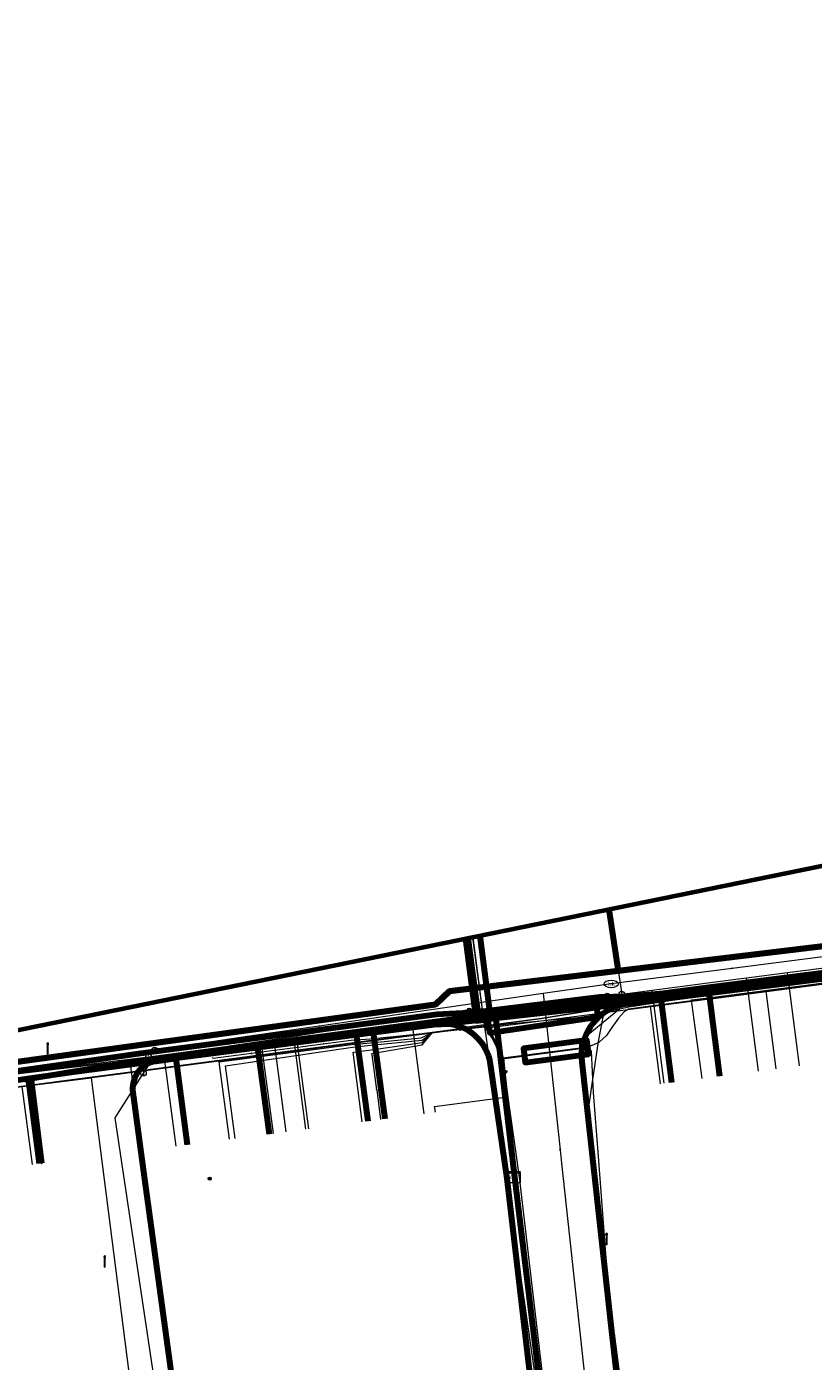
# Model space of a CAD drawing. Extents: x 152558 to 154479, y 462974 to 463683.
# Tile 23 of 256: x 152670 to 152725, y 463589 to 463683. Entities that reach past the tile are written whole.
import ezdxf
from ezdxf.enums import TextEntityAlignment as Align
from ezdxf.lldxf.tags import DXFTag

# ---------------------------------------------------------------- set-up
doc = ezdxf.new("R2010")
doc.units = 0
doc.header["$LTSCALE"] = 0.2
doc.layers.get('0').update_dxf_attribs({"linetype": 'CONTINUOUS'})
for name, color, linetype, lineweight in [('B-RO-KL-DATA_COAXIAAL_17_ZIGGO BV-G', 90, 'KL-DATA-N', 18), ('B-RO-KL-DATA_COAXIAAL_7_ZIGGO BV-G', 90, 'KL-DATA-N', 18), ('B-RO-KL-DATA_DUCT_ZIGGO BV-G', 90, 'CONTINUOUS', 100), ('B-RO-KL-DATA_HULPSTUK_KPN BV-S', 90, 'CONTINUOUS', 25), ('B-RO-KL-DATA_HULPSTUK_REGGEFIBER OPERATOR BV-S', 90, 'CONTINUOUS', 25), ('B-RO-KL-DATA_HULPSTUK_STEDIN NETBEHEER BV-S', 90, 'CONTINUOUS', 25), ('B-RO-KL-DATA_HULPSTUK_ZIGGO BV-S', 90, 'CONTINUOUS', 25), ('B-RO-KL-DATA_KABELBED_KPN BV-G', 90, 'CONTINUOUS', 100), ('B-RO-KL-DATA_KABELBED_ZIGGO BV-G', 90, 'CONTINUOUS', 100), ('B-RO-KL-DATA_MANTELBUIS_ASBESTCEMENT_KPN BV-G', 90, 'CONTINUOUS', 100), ('B-RO-KL-DATA_MANTELBUIS_PVC_1_KPN BV-G', 90, 'CONTINUOUS', 100), ('B-RO-KL-DATA_MANTELBUIS_ZIGGO BV-G', 90, 'CONTINUOUS', 100), ('B-RO-KL-DATA_REGGEFIBER OPERATOR BV-G', 90, 'KL-DATA-N', 18), ('B-RO-KL-DATA_STEDIN NETBEHEER BV-G', 90, 'KL-DATA-N', 18), ('B-RO-KL-ET_LS_400 V_STEDIN NETBEHEER BV-G', 190, 'KL-LS-N', 18), ('B-RO-KL-ET_LS_GEMEENTE AMERSFOORT-S', 190, 'CONTINUOUS', 25), ('B-RO-KL-ET_LS_HULPSTUK_STEDIN NETBEHEER BV-S', 190, 'CONTINUOUS', 25), ('B-RO-KL-ET_LS_MANTELBUIS_PVC_100_STEDIN NETBEHEER BV-G', 190, 'CONTINUOUS', 100), ('B-RO-KL-ET_LS_MANTELBUIS_PVC_125_STEDIN NETBEHEER BV-G', 190, 'CONTINUOUS', 100), ('B-RO-KL-ET_MS_10 KV_STEDIN NETBEHEER BV-G', 130, 'KL-MS-N', 18), ('B-RO-KL-ET_MS_MANTELBUIS_PVC_100_STEDIN NETBEHEER BV-G', 130, 'CONTINUOUS', 100), ('B-RO-KL-GAS_LD_HULPSTUK_STEDIN NETBEHEER BV-S', 50, 'CONTINUOUS', 25), ('B-RO-KL-GAS_LD_MANTELBUIS_PE_STEDIN NETBEHEER BV-G', 50, 'CONTINUOUS', 100), ('B-RO-KL-GAS_LD_PE_32_0.1 BAR_STEDIN NETBEHEER BV-G', 50, 'KL-GAS-LD-N', 18), ('B-RO-KL-GAS_LD_PVC_160_0.1 BAR_STEDIN NETBEHEER BV-G', 50, 'KL-GAS-LD-N', 18), ('B-RO-KL-GAS_LD_PVC_63_0.1 BAR_STEDIN NETBEHEER BV-G', 50, 'KL-GAS-LD-N', 18), ('B-RO-KL-WATER_100_VITENS-G', 170, 'KL-WATER-N', 18), ('B-RO-KL-WATER_HULPSTUK_VITENS-S', 170, 'CONTINUOUS', 25), ('B-RO-KL-WATER_VITENS-S', 170, 'CONTINUOUS', 25), ('B-RO-OG-INFO_ORIENTATIEPOLYGOON-GV', 7, 'CONTINUOUS', 70)]:
    doc.layers.add(name, color=color, linetype=linetype, lineweight=lineweight)
doc.styles.add('NLCS-ISO', font='NLCS-ISO.ttf')
tags = doc.linetypes.add('KL-DATA-N', pattern='A,4,-1,[101,NLCS.SHX,S=0.5,R=0,X=0,Y=0],-1,4,-1,["D",Standard,S=1,R=0,X=-0.25,Y=-0.5],-1.5', length=12.5).pattern_tags.tags
tags[18] = DXFTag(74, 10)
tags = doc.linetypes.add('KL-GAS-LD-N', pattern='A,4,-1,[69,NLCS.SHX,S=0.5,R=0,X=0,Y=0],-1,4,-1,["L",Standard,S=1,R=0,X=0.25,Y=-0.5],-2', length=13).pattern_tags.tags
tags[18] = DXFTag(74, 10)
tags = doc.linetypes.add('KL-LS-N', pattern='A,4,-1,[103,NLCS.SHX,S=0.75,R=0,X=0,Y=0],-1,4,-1,["L",Standard,S=1,R=0,X=0,Y=-0.5],-2', length=13).pattern_tags.tags
tags[18] = DXFTag(74, 10)
tags = doc.linetypes.add('KL-MS-N', pattern='A,4,-1,[103,NLCS.SHX,S=0.75,R=0,X=0,Y=0],-1,4,-1,["M",Standard,S=1,R=0,X=0,Y=-0.5],-2', length=13).pattern_tags.tags
tags[18] = DXFTag(74, 10)
doc.linetypes.add('KL-WATER-N', pattern='A,7,-0.5,[168,NLCS.SHX,S=0.75,R=0,X=0.75,Y=0],-2', length=9.5)

# ---------------------------------------------------------------- blocks, each defined once
blk = doc.blocks.new('SKL-WTB_HULP_MOF-SO')
at = {"linetype": 'ByBlock', "lineweight": 18}
h = blk.add_hatch(color=0, dxfattribs=at)
h.dxf.hatch_style = 1
h.paths.add_polyline_path([(-0.5625, 0, 1), (0.5625, 0, 1)])
at = {"color": 0, "linetype": 'ByBlock', "lineweight": 18}
blk.add_circle((0, 0), 0.5625, dxfattribs=at)
at = {"color": 0, "linetype": 'ByBlock', "lineweight": 18, "style": 'NLCS-ISO', "flags": 1}
for tag, p in [('TYPE', (1.5, 0)), ('OMSCHRIJVING', (1.5, -3)), ('LABEL', (1.5, -1.5))]:
    blk.add_attdef(tag, p, '', height=1, dxfattribs=at)
blk = doc.blocks.new('SKL-WTB_HULP_AFSLUITER-SO')
at = {"color": 0, "linetype": 'ByBlock', "lineweight": 18}
blk.add_lwpolyline([(0, 0.8), (0, -0.8)], dxfattribs=at)
blk.add_circle((0, 0), 1, dxfattribs=at)
at = {"color": 0, "linetype": 'ByBlock', "lineweight": 18, "style": 'NLCS-ISO', "flags": 1}
for tag, p in [('TYPE', (1.5, 0)), ('OMSCHRIJVING', (1.5, -3)), ('LABEL', (1.5, -1.5))]:
    blk.add_attdef(tag, p, '', height=1, dxfattribs=at)
blk = doc.blocks.new('SKL-WTB_HULP_T STUK-SO')
at = {"color": 0, "linetype": 'ByBlock', "lineweight": 18}
blk.add_circle((0, 0), 1, dxfattribs=at)
at = {"color": 0, "linetype": 'ByBlock', "lineweight": -2, "style": 'NLCS-ISO'}
blk.add_text('T', height=1, dxfattribs=at).set_placement((0, 0), align=Align.MIDDLE_CENTER)
at = {"color": 0, "linetype": 'ByBlock', "lineweight": 18, "style": 'NLCS-ISO', "flags": 1}
for tag, p in [('TYPE', (1.5, 0)), ('OMSCHRIJVING', (1.5, -3)), ('LABEL', (1.5, -1.5))]:
    blk.add_attdef(tag, p, '', height=1, dxfattribs=at)
blk = doc.blocks.new('SKL-WTB_HULP_KAST-SO')
at = {"color": 0, "linetype": 'ByBlock', "lineweight": 18}
for points in [[(-2, 2), (2, 2), (2, 1.68), (-2, 1.68)], [(-2, 1.52), (2, 1.52), (2, -2), (-2, -2)]]:
    blk.add_lwpolyline(points, close=True, dxfattribs=at)
at = {"color": 0, "linetype": 'ByBlock', "lineweight": 18, "style": 'NLCS-ISO'}
blk.add_text('kast', height=1.5, dxfattribs=at).set_placement((0, 0), align=Align.MIDDLE_CENTER)
at = {"color": 0, "linetype": 'ByBlock', "lineweight": 18, "style": 'NLCS-ISO', "flags": 1}
for tag, p in [('TYPE', (2.5, 0)), ('OMSCHRIJVING', (2.5, -3)), ('LABEL', (2.5, -1.5))]:
    blk.add_attdef(tag, p, '', height=1, dxfattribs=at)
blk = doc.blocks.new('SKL-WTB_HULP_OVERIG-SO')
at = {"color": 0, "linetype": 'ByBlock', "lineweight": 18}
for points in [[(-0.14, 0.14), (0.14, -0.14)], [(0.14, 0.14), (-0.14, -0.14)]]:
    blk.add_lwpolyline(points, dxfattribs=at)
at = {"color": 0, "linetype": 'ByBlock', "lineweight": 18, "style": 'NLCS-ISO', "flags": 1}
for tag, p in [('TYPE', (1.5, 0)), ('OMSCHRIJVING', (1.5, -3)), ('LABEL', (1.5, -1.5))]:
    blk.add_attdef(tag, p, '', height=1, dxfattribs=at)
blk = doc.blocks.new('SKL-WATER_BRANDKRAAN_BRANDPUT-SO')
at = {"color": 0, "linetype": 'ByBlock', "lineweight": 18}
blk.add_ellipse((0, 0), major_axis=(2.5, 0), ratio=0.54, dxfattribs=at)
at = {"color": 0, "linetype": 'ByBlock', "lineweight": 18, "style": 'NLCS-ISO'}
blk.add_text('bk', height=1.5, dxfattribs=at).set_placement((0.16, 0), align=Align.MIDDLE_CENTER)
blk = doc.blocks.new('SKL-ET_LS_MAST-SO')
for p, q in [((-0.05, 2.07), (0.05, 2.07)), ((-0.05, -2), (0.05, -2))]:
    blk.add_line(p, q)
for points in [[(-0.18, 1.76), (-0.22, 1.76), (-0.22, 1.84), (-0.18, 1.84), (-0.18, 1.79)], [(-0.18, 1.49), (-0.22, 1.49), (-0.22, 1.57), (-0.18, 1.57), (-0.18, 1.52)], [(-0.18, 1.79), (-0.05, 1.79)], [(-0.18, 1.76), (-0.05, 1.76)], [(-0.18, 1.52), (-0.05, 1.52)], [(-0.18, 1.49), (-0.05, 1.49)], [(-0.05, -2), (-0.05, 2.07)], [(0.05, -2), (0.05, 2.07)], [(0.18, 1.92), (0.05, 1.92)], [(0.18, 1.89), (0.05, 1.89)], [(0.18, 1.66), (0.05, 1.66)], [(0.18, 1.63), (0.05, 1.63)], [(0.18, 1.39), (0.05, 1.39)], [(0.18, 1.36), (0.05, 1.36)], [(0.18, 1.89), (0.22, 1.89), (0.22, 1.97), (0.18, 1.97), (0.18, 1.92)], [(0.18, 1.63), (0.22, 1.63), (0.22, 1.71), (0.18, 1.71), (0.18, 1.66)], [(0.18, 1.36), (0.22, 1.36), (0.22, 1.44), (0.18, 1.44), (0.18, 1.39)]]:
    blk.add_lwpolyline(points)

msp = doc.modelspace()

# ---------------------------------------------------------------- linework, layer by layer
at = {"layer": 'B-RO-KL-DATA_COAXIAAL_17_ZIGGO BV-G', "flags": 128}
for points in [[(152622.715, 463602.905), (152628.53, 463603.638), (152632.797, 463604.176), (152633.95, 463604.321), (152635.904, 463604.568), (152637.981, 463604.83), (152638.378, 463604.882), (152649.603, 463606.339), (152650.199, 463606.417), (152661.523, 463607.888), (152665.55, 463608.411), (152669.901, 463608.976), (152670.161, 463609.01), (152671.488, 463609.182), (152678.11, 463610.321), (152680.49, 463610.632), (152686.24, 463611.385), (152693.181, 463612.293), (152694.372, 463612.449), (152698.935, 463613.046), (152702.968, 463613.555), (152714.591, 463615.022), (152717.963, 463615.456), (152726.81, 463616.596), (152728.496, 463616.813), (152737.244, 463617.941), (152738.236, 463618.069), (152739.822, 463618.273), (152743.154, 463618.703), (152748.272, 463619.361), (152758.011, 463620.616), (152761.699, 463621.091), (152767.002, 463621.775), (152775.235, 463622.233), (152780.649, 463622.93), (152784.557, 463623.433), (152792.844, 463624.5), (152793.439, 463624.577), (152804.358, 463625.983), (152805.747, 463626.162), (152816.34, 463627.526), (152817.531, 463627.679), (152820.701, 463628.087), (152822.904, 463628.371), (152823.354, 463628.426), (152825.834, 463628.731), (152830.817, 463629.343), (152831.593, 463629.438), (152831.79, 463629.462), (152835.96, 463629.975), (152840.324, 463630.531), (152854.766, 463632.369), (152859.897, 463633.036), (152876.677, 463635.219), (152876.527, 463636.147), (152875.15, 463644.67), (152874.931, 463646.026), (152874.295, 463649.959)], [(152622.715, 463602.905), (152628.53, 463603.638), (152632.797, 463604.176), (152633.95, 463604.321), (152635.904, 463604.568), (152637.981, 463604.83), (152638.378, 463604.882), (152649.603, 463606.339), (152650.199, 463606.417), (152661.523, 463607.888), (152665.55, 463608.411), (152669.901, 463608.976), (152670.161, 463609.01), (152671.488, 463609.182), (152678.11, 463610.321), (152680.49, 463610.632), (152686.24, 463611.385), (152693.181, 463612.293), (152694.372, 463612.449), (152698.935, 463613.046), (152702.968, 463613.555), (152714.591, 463615.022), (152717.963, 463615.456), (152726.81, 463616.596), (152728.496, 463616.813), (152737.244, 463617.941), (152738.236, 463618.069), (152739.822, 463618.273), (152743.154, 463618.703), (152748.272, 463619.361), (152758.011, 463620.616), (152761.699, 463621.091), (152767.002, 463621.775), (152775.235, 463622.233), (152780.649, 463622.93), (152784.557, 463623.433), (152792.844, 463624.5), (152793.439, 463624.577), (152804.358, 463625.983), (152805.747, 463626.162), (152816.34, 463627.526), (152817.531, 463627.679), (152820.701, 463628.087), (152822.904, 463628.371), (152823.354, 463628.426), (152825.834, 463628.731), (152830.817, 463629.343), (152831.593, 463629.438), (152831.79, 463629.462), (152835.96, 463629.975), (152840.324, 463630.531), (152854.766, 463632.369), (152859.897, 463633.036), (152876.677, 463635.219), (152876.527, 463636.147), (152875.15, 463644.67), (152874.931, 463646.026), (152874.295, 463649.959)], [(152791.809, 463637.43), (152792.073, 463635.351), (152793.199, 463626.47), (152793.439, 463624.577), (152792.844, 463624.5), (152784.557, 463623.433), (152780.649, 463622.93), (152775.235, 463622.233), (152767.002, 463621.775), (152761.699, 463621.091), (152758.011, 463620.616), (152748.272, 463619.361), (152743.154, 463618.703), (152739.822, 463618.273), (152738.236, 463618.069), (152737.244, 463617.941), (152728.496, 463616.813), (152726.81, 463616.596), (152717.963, 463615.456), (152714.591, 463615.022), (152702.968, 463613.555), (152698.935, 463613.046), (152694.372, 463612.449), (152693.181, 463612.293), (152686.24, 463611.385), (152680.49, 463610.632), (152678.11, 463610.321), (152671.488, 463609.182), (152670.161, 463609.01), (152669.901, 463608.976), (152665.55, 463608.411), (152661.523, 463607.888), (152650.199, 463606.417), (152649.603, 463606.339), (152638.378, 463604.882), (152637.981, 463604.83), (152635.904, 463604.568)], [(152635.904, 463604.568), (152637.981, 463604.83), (152638.378, 463604.882), (152649.603, 463606.339), (152650.199, 463606.417), (152661.523, 463607.888), (152665.55, 463608.411), (152669.901, 463608.976), (152670.161, 463609.01), (152671.488, 463609.182), (152678.11, 463610.321), (152680.49, 463610.632), (152686.24, 463611.385), (152693.181, 463612.293), (152694.372, 463612.449), (152698.935, 463613.046), (152702.968, 463613.555), (152704.316, 463602.11)], [(152704.316, 463602.11), (152705.286, 463593.88), (152706.44, 463584.744), (152706.493, 463584.322), (152706.901, 463580.643), (152707.175, 463578.167), (152707.252, 463577.471), (152707.945, 463571.225), (152707.167, 463567.051), (152706.785, 463563.959), (152705.92, 463556.962), (152705.81, 463556.069), (152704.534, 463545.746), (152704.006, 463541.47), (152702.035, 463537.662), (152701.991, 463537.571), (152700.336, 463534.179), (152699.055, 463531.554), (152698.025, 463529.058), (152694.292, 463520.01), (152692.67, 463516.079), (152689.829, 463509.193), (152689.677, 463508.823), (152687.427, 463503.369), (152686.037, 463500), (152683.407, 463493.662), (152683.062, 463492.831), (152687.748, 463490.886), (152686.326, 463487.578), (152686.683, 463487.43), (152684.777, 463482.997)]]:
    msp.add_lwpolyline(points, dxfattribs=at)
at = {"layer": 'B-RO-KL-DATA_COAXIAAL_7_ZIGGO BV-G', "flags": 128}
for points in [[(152768.216, 463612.963), (152767.808, 463615.527), (152767.002, 463621.775), (152761.699, 463621.091), (152758.011, 463620.616), (152748.272, 463619.361), (152743.154, 463618.703), (152739.822, 463618.273), (152738.236, 463618.069), (152737.244, 463617.941), (152728.496, 463616.813), (152726.81, 463616.596), (152717.963, 463615.456), (152714.591, 463615.022), (152715.397, 463608.769)], [(152768.216, 463612.963), (152767.808, 463615.527), (152767.002, 463621.775), (152761.699, 463621.091), (152758.011, 463620.616), (152748.272, 463619.361), (152743.154, 463618.703), (152739.822, 463618.273), (152738.236, 463618.069), (152737.244, 463617.941), (152728.496, 463616.813), (152726.81, 463616.596), (152717.963, 463615.456), (152718.768, 463609.208)], [(152704.316, 463602.11), (152702.968, 463613.555), (152698.935, 463613.046), (152694.372, 463612.449), (152693.181, 463612.293), (152686.24, 463611.385), (152680.49, 463610.632), (152678.11, 463610.321), (152671.488, 463609.182), (152670.161, 463609.01), (152669.901, 463608.976), (152665.55, 463608.411), (152666.324, 463602.456)], [(152704.316, 463602.11), (152702.968, 463613.555), (152698.935, 463613.046), (152694.372, 463612.449), (152693.181, 463612.293), (152686.24, 463611.385), (152680.49, 463610.632), (152678.11, 463610.321), (152671.488, 463609.182), (152670.161, 463609.01), (152670.935, 463603.055)], [(152704.316, 463602.11), (152702.968, 463613.555), (152698.935, 463613.046), (152694.372, 463612.449), (152693.181, 463612.293), (152686.24, 463611.385), (152680.49, 463610.632), (152681.323, 463604.373)], [(152704.316, 463602.11), (152702.968, 463613.555), (152698.935, 463613.046), (152694.372, 463612.449), (152693.181, 463612.293), (152686.24, 463611.385), (152687.073, 463605.133)], [(152704.316, 463602.11), (152702.968, 463613.555), (152698.935, 463613.046), (152694.372, 463612.449), (152693.181, 463612.293), (152694.013, 463606.045)], [(152704.316, 463602.11), (152702.968, 463613.555), (152698.935, 463613.046), (152694.372, 463612.449), (152695.205, 463606.197)], [(152700.432, 463546.798), (152700.366, 463546.302), (152704.534, 463545.746), (152705.81, 463556.069), (152705.92, 463556.962), (152706.785, 463563.959), (152707.167, 463567.051), (152707.945, 463571.225), (152707.252, 463577.471), (152707.175, 463578.167), (152706.901, 463580.643), (152706.493, 463584.322), (152706.44, 463584.744), (152705.286, 463593.88), (152704.316, 463602.11)], [(152704.316, 463602.11), (152705.286, 463593.88), (152706.44, 463584.744), (152706.493, 463584.322), (152706.901, 463580.643), (152707.175, 463578.167), (152700.638, 463577.372)], [(152704.316, 463602.11), (152705.286, 463593.88), (152706.44, 463584.744), (152706.493, 463584.322), (152706.901, 463580.643), (152707.175, 463578.167), (152707.252, 463577.471), (152707.2, 463577.465), (152700.723, 463576.677)], [(152704.316, 463602.11), (152705.286, 463593.88), (152706.44, 463584.744), (152706.493, 463584.322), (152706.901, 463580.643), (152707.175, 463578.167), (152707.252, 463577.471), (152707.945, 463571.225), (152707.167, 463567.051), (152706.785, 463563.959), (152705.92, 463556.962), (152705.81, 463556.069), (152702.132, 463556.559)], [(152704.316, 463602.11), (152705.286, 463593.88), (152706.44, 463584.744), (152706.493, 463584.322), (152706.901, 463580.643), (152707.175, 463578.167), (152707.252, 463577.471), (152707.945, 463571.225), (152707.167, 463567.051), (152706.785, 463563.959), (152705.92, 463556.962), (152702.251, 463557.451)], [(152704.316, 463602.11), (152705.286, 463593.88), (152706.44, 463584.744), (152706.493, 463584.322), (152706.901, 463580.643), (152707.175, 463578.167), (152707.252, 463577.471), (152707.945, 463571.225), (152707.167, 463567.051), (152706.785, 463563.959), (152703.187, 463564.439)], [(152704.316, 463602.11), (152705.286, 463593.88), (152706.44, 463584.744), (152706.493, 463584.322), (152706.901, 463580.643), (152712.109, 463581.28), (152712.575, 463577.557), (152713.348, 463571.38), (152718.771, 463572.058), (152718.503, 463569.872), (152718.069, 463566.432), (152724.651, 463565.625)], [(152704.316, 463602.11), (152705.286, 463593.88), (152706.44, 463584.744), (152706.493, 463584.322), (152706.901, 463580.643), (152712.109, 463581.28), (152712.575, 463577.557), (152713.348, 463571.38), (152718.771, 463572.058), (152718.503, 463569.872), (152718.069, 463566.432), (152724.651, 463565.625)], [(152704.316, 463602.11), (152705.286, 463593.88), (152706.44, 463584.744), (152706.493, 463584.322), (152706.901, 463580.643), (152712.109, 463581.28), (152712.575, 463577.557), (152713.348, 463571.38), (152718.771, 463572.058), (152718.503, 463569.872), (152718.069, 463566.432), (152724.651, 463565.625)], [(152704.316, 463602.11), (152705.286, 463593.88), (152706.44, 463584.744), (152706.493, 463584.322), (152706.901, 463580.643), (152712.109, 463581.28), (152712.575, 463577.557), (152713.348, 463571.38), (152718.771, 463572.058), (152718.503, 463569.872), (152718.069, 463566.432), (152724.651, 463565.625)], [(152704.316, 463602.11), (152705.286, 463593.88), (152706.44, 463584.744), (152706.493, 463584.322), (152706.901, 463580.643), (152712.109, 463581.28), (152712.575, 463577.557), (152713.348, 463571.38), (152718.771, 463572.058), (152718.503, 463569.872), (152718.069, 463566.432), (152724.651, 463565.625)], [(152717.376, 463585.902), (152711.622, 463585.182), (152712.109, 463581.28), (152706.901, 463580.643), (152706.493, 463584.322), (152706.44, 463584.744), (152705.286, 463593.88), (152704.316, 463602.11)], [(152704.316, 463602.11), (152705.286, 463593.88), (152706.44, 463584.744), (152706.493, 463584.322), (152706.901, 463580.643), (152712.109, 463581.28), (152712.575, 463577.557), (152712.649, 463577.566), (152718.324, 463578.331)], [(152704.316, 463602.11), (152705.286, 463593.88), (152706.44, 463584.744), (152706.493, 463584.322), (152706.901, 463580.643), (152712.109, 463581.28), (152712.575, 463577.557), (152713.348, 463571.38), (152718.771, 463572.058), (152718.503, 463569.872), (152718.069, 463566.432), (152724.651, 463565.625)]]:
    msp.add_lwpolyline(points, dxfattribs=at)
at = {"layer": 'B-RO-KL-DATA_DUCT_ZIGGO BV-G', "flags": 128}
for points in [[(152636.196, 463605.657), (152669.724, 463610.253), (152698.779, 463614.236), (152699.762, 463615.171), (152739.628, 463619.992), (152793.199, 463626.47), (152820.064, 463629.719), (152821.243, 463629.16), (152821.658, 463628.963), (152821.672, 463628.956), (152822.904, 463628.371), (152831.593, 463629.438), (152840.324, 463630.531), (152876.677, 463635.219), (152896.622, 463637.813), (152897.393, 463637.913)], [(152876.677, 463635.219), (152840.324, 463630.531), (152831.593, 463629.438), (152822.904, 463628.371), (152821.672, 463628.956), (152821.658, 463628.963), (152821.243, 463629.16), (152820.064, 463629.719), (152793.199, 463626.47), (152739.628, 463619.992), (152699.762, 463615.171), (152698.779, 463614.236), (152669.724, 463610.253), (152636.196, 463605.657)], [(152876.677, 463635.219), (152840.324, 463630.531), (152831.593, 463629.438), (152822.904, 463628.371), (152821.672, 463628.956), (152821.658, 463628.963), (152821.243, 463629.16), (152820.064, 463629.719), (152793.199, 463626.47), (152739.628, 463619.992), (152699.762, 463615.171), (152698.779, 463614.236), (152669.724, 463610.253), (152636.196, 463605.657)], [(152876.677, 463635.219), (152840.324, 463630.531), (152831.593, 463629.438), (152822.904, 463628.371), (152821.672, 463628.956), (152821.658, 463628.963), (152821.243, 463629.16), (152820.064, 463629.719), (152793.199, 463626.47), (152739.628, 463619.992), (152699.762, 463615.171), (152698.779, 463614.236), (152669.724, 463610.253), (152636.196, 463605.657)], [(152876.677, 463635.219), (152840.324, 463630.531), (152831.593, 463629.438), (152822.904, 463628.371), (152821.672, 463628.956), (152821.658, 463628.963), (152821.243, 463629.16), (152820.064, 463629.719), (152793.199, 463626.47), (152739.628, 463619.992), (152699.762, 463615.171), (152698.779, 463614.236), (152669.724, 463610.253), (152636.196, 463605.657)], [(152876.677, 463635.219), (152840.324, 463630.531), (152831.593, 463629.438), (152822.904, 463628.371), (152821.672, 463628.956), (152821.658, 463628.963), (152821.243, 463629.16), (152820.064, 463629.719), (152793.199, 463626.47), (152739.628, 463619.992), (152699.762, 463615.171), (152698.779, 463614.236), (152669.724, 463610.253), (152636.196, 463605.657)], [(152876.677, 463635.219), (152840.324, 463630.531), (152831.593, 463629.438), (152822.904, 463628.371), (152821.672, 463628.956), (152821.658, 463628.963), (152821.243, 463629.16), (152820.064, 463629.719), (152793.199, 463626.47), (152739.628, 463619.992), (152699.762, 463615.171), (152698.779, 463614.236), (152669.724, 463610.253), (152636.196, 463605.657)], [(152876.677, 463635.219), (152840.324, 463630.531), (152831.593, 463629.438), (152822.904, 463628.371), (152821.672, 463628.956), (152821.658, 463628.963), (152821.243, 463629.16), (152820.064, 463629.719), (152793.199, 463626.47), (152739.628, 463619.992), (152699.762, 463615.171), (152698.779, 463614.236), (152669.724, 463610.253), (152636.196, 463605.657)], [(152636.196, 463605.657), (152669.724, 463610.253), (152698.779, 463614.236), (152699.762, 463615.171), (152739.628, 463619.992), (152793.199, 463626.47), (152820.064, 463629.719), (152821.243, 463629.16)]]:
    msp.add_lwpolyline(points, dxfattribs=at)
at = {"layer": 'B-RO-KL-DATA_KABELBED_KPN BV-G', "flags": 128}
for points in [[(152750.383, 463619.6), (152739.979, 463618.153), (152721.148, 463615.533), (152719.132, 463615.371), (152712.237, 463614.819), (152710.307, 463614.771), (152701.569, 463613.694), (152698.869, 463613.541), (152678.055, 463610.806), (152663.891, 463608.792), (152637.875, 463605.622), (152628.77, 463604.141)], [(152712.408, 463614.336), (152726.817, 463616.163), (152740.022, 463617.839)], [(152698.866, 463612.834), (152699.175, 463612.868), (152712.398, 463614.335), (152712.409, 463614.336)], [(152701.24, 463613.099), (152708.793, 463613.934)], [(152701.569, 463613.694), (152710.307, 463614.771)], [(152711.819, 463585.492), (152711.171, 463591.267), (152709.074, 463610.225), (152709.053, 463610.545), (152709.059, 463610.866), (152709.093, 463611.186), (152709.154, 463611.501), (152709.242, 463611.81), (152709.357, 463612.11), (152709.497, 463612.399), (152709.661, 463612.674), (152709.849, 463612.935), (152710.058, 463613.178), (152710.288, 463613.403), (152710.536, 463613.607), (152710.801, 463613.788), (152711.08, 463613.946), (152711.372, 463614.08), (152711.675, 463614.188), (152711.986, 463614.269), (152712.302, 463614.323), (152712.398, 463614.335), (152712.408, 463614.336)], [(152698.865, 463612.834), (152690.577, 463611.758), (152680.614, 463610.466)], [(152705.728, 463585.566), (152703.802, 463601.999), (152702.642, 463610.046), (152702.588, 463610.33), (152702.51, 463610.608), (152702.408, 463610.878), (152702.282, 463611.138), (152702.135, 463611.386), (152701.966, 463611.621), (152701.777, 463611.839), (152701.57, 463612.041), (152701.345, 463612.223), (152701.106, 463612.385), (152700.854, 463612.526), (152700.59, 463612.643), (152700.317, 463612.738), (152700.037, 463612.808), (152699.752, 463612.853), (152699.464, 463612.873), (152699.175, 463612.868), (152698.953, 463612.847), (152698.865, 463612.834)], [(152637.411, 463604.29), (152637.411, 463604.29), (152638.72, 463604.48), (152638.968, 463604.516), (152641.935, 463604.948), (152646.604, 463605.627), (152658.365, 463607.337), (152669.914, 463609.016), (152673.358, 463609.516), (152678.315, 463610.165), (152679.123, 463610.271), (152680.614, 463610.466)], [(152680.614, 463610.466), (152679.198, 463610.282), (152679.123, 463610.271), (152678.958, 463610.236), (152678.796, 463610.186), (152678.638, 463610.123), (152678.487, 463610.047), (152678.343, 463609.958), (152678.207, 463609.857), (152678.08, 463609.745), (152677.963, 463609.623), (152677.856, 463609.491), (152677.762, 463609.35), (152677.68, 463609.202), (152677.611, 463609.047), (152677.555, 463608.887), (152677.513, 463608.723), (152677.485, 463608.556), (152677.472, 463608.387), (152677.473, 463608.218), (152677.489, 463608.049), (152678.228, 463602.643), (152681.384, 463579.576)], [(152673.358, 463609.516), (152678.315, 463610.165)], [(152670.335, 463609.069), (152671.071, 463603.077)]]:
    msp.add_lwpolyline(points, dxfattribs=at)
at = {"layer": 'B-RO-KL-DATA_KABELBED_ZIGGO BV-G', "flags": 128}
for points in [[(152698.779, 463614.236), (152699.762, 463615.171), (152739.628, 463619.992)], [(152717.963, 463615.456), (152726.81, 463616.596)], [(152702.968, 463613.555), (152714.591, 463615.022)], [(152714.591, 463615.022), (152717.963, 463615.456)], [(152715.397, 463608.769), (152714.591, 463615.022)], [(152718.768, 463609.208), (152717.963, 463615.456)], [(152669.724, 463610.253), (152698.779, 463614.236)], [(152694.372, 463612.449), (152702.968, 463613.555)], [(152702.968, 463613.555), (152704.316, 463602.11)], [(152686.24, 463611.385), (152693.181, 463612.293)], [(152693.181, 463612.293), (152694.372, 463612.449)], [(152693.181, 463612.293), (152694.013, 463606.045)], [(152694.372, 463612.449), (152695.205, 463606.197)], [(152680.49, 463610.632), (152686.24, 463611.385)], [(152686.24, 463611.385), (152687.073, 463605.133)], [(152670.161, 463609.01), (152678.11, 463610.321), (152680.49, 463610.632)], [(152680.49, 463610.632), (152681.323, 463604.373)], [(152669.901, 463608.976), (152670.161, 463609.01)], [(152670.935, 463603.055), (152670.161, 463609.01)], [(152704.316, 463602.11), (152706.44, 463584.744)]]:
    msp.add_lwpolyline(points, dxfattribs=at)
at = {"layer": 'B-RO-KL-DATA_MANTELBUIS_ASBESTCEMENT_KPN BV-G', "flags": 128}
for points in [[(152701.24, 463613.099), (152708.793, 463613.934)], [(152701.24, 463613.099), (152708.793, 463613.934)], [(152701.569, 463613.694), (152710.307, 463614.771)]]:
    msp.add_lwpolyline(points, dxfattribs=at)
at = {"layer": 'B-RO-KL-DATA_MANTELBUIS_PVC_1_KPN BV-G', "flags": 128}
for points in [[(152701.24, 463613.099), (152708.793, 463613.934)], [(152701.24, 463613.099), (152708.793, 463613.934)], [(152673.358, 463609.516), (152678.315, 463610.165)]]:
    msp.add_lwpolyline(points, dxfattribs=at)
at = {"layer": 'B-RO-KL-DATA_MANTELBUIS_ZIGGO BV-G', "flags": 128}
msp.add_lwpolyline([(152699.762, 463615.171), (152819.068, 463629.599)], dxfattribs=at)
at = {"layer": 'B-RO-KL-DATA_REGGEFIBER OPERATOR BV-G', "flags": 128}
for points in [[(152711.738, 463613.946), (152712.357, 463614.087), (152716.804, 463614.761), (152717.866, 463614.903), (152727.56, 463616.16), (152727.97, 463616.275), (152729.654, 463616.552), (152737.154, 463617.561), (152738.331, 463617.651), (152740.028, 463617.827), (152740.364, 463617.866), (152747.419, 463618.787), (152748.094, 463618.867), (152748.768, 463618.948), (152749.442, 463619.03), (152750.116, 463619.112)], [(152717.526, 463609.047), (152716.811, 463614.196), (152716.768, 463614.57), (152717.954, 463614.702), (152727.505, 463615.954), (152728.244, 463616.137), (152729.024, 463616.448)], [(152718.705, 463609.199), (152717.971, 463614.488), (152717.954, 463614.612), (152727.541, 463615.893), (152727.961, 463616.008), (152728.242, 463616.079), (152729.024, 463616.448)], [(152702.205, 463612.669), (152704.109, 463612.899), (152709.255, 463613.376), (152711.738, 463613.946)], [(152711.738, 463613.946), (152709.493, 463612.112), (152708.874, 463611.551), (152709.35, 463607.281), (152710.147, 463599.789), (152711.61, 463588.229), (152711.824, 463585.475), (152712.604, 463578.001), (152713.16, 463573.092), (152713.412, 463572.474), (152713.987, 463572.208), (152717.495, 463572.553), (152717.579, 463571.447), (152717.02, 463566.606), (152717.001, 463565.886), (152715.854, 463556.303), (152715.325, 463549.536), (152713.922, 463540.592), (152713.831, 463539.94)], [(152683.136, 463610.463), (152692.853, 463611.741), (152694.177, 463611.839), (152698.558, 463612.27), (152702.205, 463612.669)], [(152684.287, 463604.771), (152683.573, 463610.218), (152692.884, 463611.442), (152694.203, 463611.54), (152697.768, 463611.89), (152698.558, 463612.27)], [(152684.683, 463604.823), (152683.998, 463609.924), (152692.925, 463611.238), (152694.225, 463611.395), (152697.845, 463611.741), (152698.558, 463612.27)], [(152693.609, 463605.993), (152692.977, 463610.903), (152694.264, 463611.048), (152697.833, 463611.575), (152698.558, 463612.27)], [(152694.636, 463608.249), (152694.333, 463610.533), (152694.3, 463610.791), (152697.839, 463611.415), (152698.558, 463612.27)], [(152702.205, 463612.669), (152703.242, 463611.095), (152703.554, 463608.439), (152704.171, 463603.274), (152706.001, 463586.99), (152706.842, 463579.747), (152707.009, 463577.415), (152707.068, 463577.033), (152707.684, 463571.551), (152707.008, 463566.334), (152706.078, 463558.276), (152705.892, 463556.582), (152705.81, 463556.167), (152704.569, 463546.643), (152704.497, 463546.273)], [(152669.694, 463608.477), (152674.571, 463609.097), (152677.722, 463584.327), (152672.822, 463577.763), (152648.669, 463574.83), (152648.671, 463569.827), (152646.977, 463564.602), (152645.287, 463559.621)], [(152669.694, 463608.477), (152670.406, 463602.991)], [(152694.636, 463608.249), (152694.913, 463606.165)]]:
    msp.add_lwpolyline(points, dxfattribs=at)
at = {"layer": 'B-RO-KL-DATA_STEDIN NETBEHEER BV-G', "flags": 128}
for points in [[(153030.251, 463677.736), (153027.295, 463677.946), (153026.852, 463673.491), (153026.72, 463668.826), (153026.121, 463664.048), (153025.812, 463663.481), (153008.144, 463662.209), (152990.266, 463657.777), (152968.069, 463650.151), (152948.014, 463644.582), (152930.302, 463642.495), (152832.527, 463630.039), (152823.319, 463628.727), (152799, 463625.545), (152775.186, 463622.63), (152763.47, 463621.018), (152712.314, 463614.224), (152706.201, 463613.227), (152674.096, 463609.016), (152638.04, 463604.384), (152619.28, 463602.203)], [(152700.516, 463612.532), (152706.22, 463613.28), (152712.306, 463614.273), (152763.477, 463620.968), (152775.193, 463622.58), (152798.608, 463625.445)], [(152701.386, 463618.967), (152702.2, 463612.804), (152700.841, 463612.626), (152700.516, 463612.532)], [(152700.516, 463612.532), (152638.046, 463604.334), (152615.585, 463601.449)]]:
    msp.add_lwpolyline(points, dxfattribs=at)
at = {"layer": 'B-RO-KL-ET_LS_400 V_STEDIN NETBEHEER BV-G', "flags": 128}
for points in [[(152827.904, 463607.201), (152826.979, 463615.349), (152825.994, 463622.219), (152825.888, 463622.962), (152825.077, 463624.819), (152824.452, 463625.767), (152823.734, 463626.627), (152823.056, 463627.109), (152821.98, 463627.597), (152820.971, 463627.83), (152819.935, 463627.861), (152814.646, 463627.034), (152813.612, 463626.872), (152810.892, 463626.446), (152808.41, 463626.132), (152807.977, 463626.077), (152801.947, 463625.313), (152801.451, 463625.25), (152796.886, 463624.673), (152795.917, 463624.55), (152790.589, 463623.875), (152789.887, 463623.786), (152784.833, 463623.163), (152783.92, 463623.054), (152763.523, 463620.622), (152742.024, 463617.809), (152732.494, 463616.562), (152722.011, 463615.191), (152713.88, 463614.128), (152712.33, 463613.919), (152712.044, 463613.719), (152711.629, 463613.278), (152711.163, 463612.628), (152710.794, 463612.075), (152710.256, 463611.578), (152709.493, 463611.239), (152703.508, 463610.465), (152701.791, 463614), (152701.126, 463618.914)], [(152767.147, 463618.468), (152766.453, 463619.221), (152765.621, 463619.845), (152764.69, 463620.307), (152763.69, 463620.594), (152755.879, 463619.572), (152754.152, 463619.346), (152751.673, 463619.022), (152750.834, 463618.912), (152745.918, 463618.269), (152739.89, 463617.48), (152738.113, 463617.247), (152734.846, 463616.82), (152729.931, 463616.177), (152725.869, 463615.646), (152719.841, 463614.857), (152702.583, 463612.599), (152701.895, 463614.016), (152701.227, 463618.935)], [(152682.162, 463465.047), (152682.176, 463465.095), (152680.748, 463465.53), (152680.27, 463465.765), (152679.84, 463466.081), (152679.473, 463466.467), (152679.18, 463466.913), (152678.97, 463467.403), (152678.851, 463467.923), (152678.825, 463468.456), (152678.895, 463468.985), (152679.056, 463469.493), (152679.892, 463471.486), (152681.615, 463475.759), (152682.846, 463478.826), (152689.956, 463493.834), (152691.249, 463497.084), (152691.792, 463498.448), (152692.31, 463499.75), (152692.514, 463500.243), (152695.177, 463506.389), (152696.031, 463508.361), (152696.746, 463510.013), (152697.314, 463511.325), (152699.974, 463517.473), (152700.331, 463518.299), (152701.046, 463519.951), (152701.954, 463522.049), (152704.091, 463526.989), (152704.603, 463528.172), (152705.476, 463530.191), (152707.442, 463534.739), (152712.589, 463532.535), (152714.189, 463533.761), (152714.439, 463535.846), (152714.592, 463537.126), (152715.314, 463543.159), (152715.57, 463545.3), (152716.102, 463549.741), (152716.154, 463550.178), (152716.862, 463556.094), (152717.006, 463557.298), (152717.59, 463562.177), (152717.702, 463563.113), (152718.306, 463568.16), (152718.587, 463570.509), (152718.86, 463572.789), (152718.706, 463574.21), (152713.447, 463573.594), (152713.398, 463574.207), (152712.78, 463579.52), (152712.376, 463582.997), (152712.086, 463585.492), (152710.915, 463594.559), (152710.226, 463603.558), (152709.881, 463608.063), (152709.749, 463610.968), (152709.478, 463611.187), (152703.478, 463610.411), (152701.748, 463613.975), (152701.079, 463618.905)], [(152701.139, 463613.884), (152701.696, 463613.968), (152701.029, 463618.894)], [(152703.675, 463609.526), (152703.572, 463610.448), (152701.843, 463614.008), (152701.176, 463618.925)], [(152722.716, 463609.717), (152722.011, 463615.191)], [(152714.584, 463608.669), (152713.88, 463614.128)], [(152678.409, 463610.45), (152679.692, 463610.644), (152680.856, 463610.82), (152685.56, 463611.53), (152686.526, 463611.676), (152688.998, 463612.05), (152690.43, 463612.266), (152701.139, 463613.884)], [(152687.38, 463605.174), (152686.526, 463611.676)], [(152689.859, 463605.499), (152688.998, 463612.05)], [(152632.704, 463604.944), (152633.808, 463605.089), (152637.878, 463605.623), (152640.812, 463605.972), (152643.538, 463606.297), (152646.846, 463606.691), (152646.872, 463606.694), (152652.879, 463607.409), (152655.344, 463607.703), (152658.913, 463608.128), (152664.829, 463608.833), (152668.354, 463609.253), (152671.849, 463609.669), (152678.409, 463610.45)], [(152677.547, 463608.421), (152677.297, 463610.267), (152678.147, 463610.368), (152678.409, 463610.45)], [(152680.529, 463604.273), (152679.692, 463610.644)], [(152674.913, 463473.764), (152675.467, 463474.93), (152683.943, 463492.786), (152684.924, 463495.31), (152686.188, 463498.564), (152686.78, 463500.08), (152688.375, 463503.783), (152689.273, 463505.868), (152691.402, 463510.812), (152692.697, 463513.818), (152693.688, 463516.12), (152694.756, 463518.598), (152695.454, 463520.22), (152697.584, 463525.165), (152698.635, 463527.606), (152699.879, 463530.489), (152701.484, 463534.186), (152704.5, 463541.135), (152705.482, 463549.074), (152705.778, 463551.464), (152705.985, 463553.135), (152706.716, 463559.045), (152707.166, 463562.679), (152707.219, 463563.106), (152708.248, 463571.419), (152708.032, 463573.28), (152707.829, 463575.025), (152707.129, 463581.06), (152707.087, 463581.425), (152704.674, 463602.114), (152704.413, 463603.924), (152703.963, 463607.05), (152703.797, 463608.441), (152703.675, 463609.526)], [(152644.608, 463564.52), (152647.304, 463571.89), (152658.667, 463572.642), (152658.91, 463573.363), (152672.559, 463574.495), (152677.821, 463574.932), (152681.434, 463579.647), (152677.547, 463608.421)], [(152698.765, 463606.67), (152698.712, 463607.066), (152703.677, 463607.719), (152703.777, 463608.439), (152703.797, 463608.441)]]:
    msp.add_lwpolyline(points, dxfattribs=at)
at = {"layer": 'B-RO-KL-ET_LS_MANTELBUIS_PVC_100_STEDIN NETBEHEER BV-G', "flags": 128}
msp.add_lwpolyline([(152700.87, 463618.862), (152701.628, 463613.098), (152702.669, 463613.235), (152701.902, 463619.073)], dxfattribs=at)
at = {"layer": 'B-RO-KL-ET_LS_MANTELBUIS_PVC_125_STEDIN NETBEHEER BV-G', "flags": 128}
for points in [[(152702.506, 463612.742), (152702.58, 463612.248), (152710.218, 463613.376), (152710.071, 463614.365), (152702.433, 463613.237), (152702.506, 463612.742)], [(152709.472, 463611.237), (152709.409, 463611.733), (152704.946, 463611.158), (152705.073, 463610.167), (152709.536, 463610.742), (152709.472, 463611.237)]]:
    msp.add_lwpolyline(points, dxfattribs=at)
at = {"layer": 'B-RO-KL-ET_MS_10 KV_STEDIN NETBEHEER BV-G', "flags": 128}
msp.add_lwpolyline([(152701.384, 463618.967), (152702.147, 463613.166), (152706.324, 463584.302), (152707.647, 463571.189), (152707.267, 463567.038), (152703.656, 463541.796), (152697.894, 463528.028), (152684.69, 463500), (152683.02, 463493.17), (152674.332, 463473.482), (152669.8, 463463.157), (152668.096, 463457.205), (152666.324, 463451.369), (152680.538, 463447.08), (152705.828, 463439.702), (152739.058, 463429.376), (152739.424, 463429.311)], dxfattribs=at)
at = {"layer": 'B-RO-KL-ET_MS_MANTELBUIS_PVC_100_STEDIN NETBEHEER BV-G', "flags": 128}
msp.add_lwpolyline([(152700.87, 463618.862), (152701.628, 463613.098), (152702.669, 463613.235), (152701.902, 463619.073)], dxfattribs=at)
at = {"layer": 'B-RO-KL-GAS_LD_MANTELBUIS_PE_STEDIN NETBEHEER BV-G', "flags": 128}
msp.add_lwpolyline([(152710.953, 463620.921), (152711.614, 463616.598)], dxfattribs=at)
at = {"layer": 'B-RO-KL-GAS_LD_PE_32_0.1 BAR_STEDIN NETBEHEER BV-G', "flags": 128}
for points in [[(152721.487, 463609.558), (152720.641, 463616.121)], [(152724.363, 463609.929), (152723.516, 463616.497)], [(152714.84, 463608.702), (152713.996, 463615.252)], [(152697.971, 463606.565), (152697.124, 463613.011)], [(152688.273, 463605.291), (152687.426, 463611.737)], [(152689.661, 463605.473), (152688.813, 463611.919)]]:
    msp.add_lwpolyline(points, dxfattribs=at)
at = {"layer": 'B-RO-KL-GAS_LD_PVC_160_0.1 BAR_STEDIN NETBEHEER BV-G', "flags": 128}
for points in [[(152711.862, 463614.971), (152713.996, 463615.252), (152719.692, 463615.997), (152720.641, 463616.121), (152723.516, 463616.497), (152725.72, 463616.786), (152729.781, 463617.317), (152730.976, 463617.473), (152733.752, 463617.836), (152734.697, 463617.96), (152739.742, 463618.62), (152741.488, 463618.848), (152743.668, 463619.133), (152745.769, 463619.408), (152750.685, 463620.051), (152752.84, 463620.333), (152754.069, 463620.494), (152755.73, 463620.711), (152761.629, 463621.483), (152764.174, 463621.814), (152764.621, 463622.029)], [(152710.84, 463614.835), (152711.862, 463614.971)], [(152678.599, 463610.576), (152685.75, 463611.516), (152687.426, 463611.737), (152688.813, 463611.919), (152690.794, 463612.179), (152696.692, 463612.954), (152697.124, 463613.011), (152710.84, 463614.835)], [(152709.479, 463606.498), (152709.647, 463607.648), (152709.77, 463608.494), (152710.228, 463611.636), (152710.84, 463614.835)], [(152628.914, 463604.17), (152632.754, 463604.678), (152633.834, 463604.821), (152640.746, 463605.722), (152642.078, 463605.894), (152645.549, 463606.342), (152646.774, 463606.5), (152652.803, 463607.278), (152654.175, 463607.455), (152657.547, 463607.89), (152658.832, 463608.056), (152664.734, 463608.817), (152666.49, 463609.044), (152673.804, 463609.987), (152678.599, 463610.576)]]:
    msp.add_lwpolyline(points, dxfattribs=at)
at = {"layer": 'B-RO-KL-GAS_LD_PVC_63_0.1 BAR_STEDIN NETBEHEER BV-G', "flags": 128}
for points in [[(152710.953, 463620.921), (152711.862, 463614.971)], [(152678.24, 463609.419), (152678.658, 463610.079), (152678.599, 463610.576)], [(152643.697, 463564.829), (152645.865, 463571.214), (152649.202, 463571.831), (152664.382, 463572.147), (152681.139, 463572.868), (152680.034, 463581.076), (152677.102, 463600.616), (152677.007, 463601.251), (152676.252, 463606.28), (152678.24, 463609.419)], [(152709.479, 463606.498), (152711.485, 463588.764), (152711.696, 463586.461)]]:
    msp.add_lwpolyline(points, dxfattribs=at)
at = {"layer": 'B-RO-KL-WATER_100_VITENS-G', "flags": 128}
for points in [[(152769.001, 463623.13), (152761.983, 463622.224), (152755.663, 463621.413), (152750.618, 463620.765), (152745.699, 463620.133), (152739.67, 463619.359), (152734.625, 463618.711), (152729.706, 463618.079), (152725.645, 463617.558), (152719.616, 463616.784), (152711.117, 463615.693)], [(152706.332, 463615.015), (152690.583, 463612.719), (152685.545, 463611.985), (152680.648, 463611.271), (152679.036, 463611.036)], [(152706.332, 463615.015), (152707.527, 463604.037), (152707.63, 463603.089), (152709.841, 463582.785), (152710.002, 463581.307), (152710.498, 463576.748), (152710.659, 463575.269), (152711.454, 463567.963), (152710.967, 463563.941), (152710.816, 463562.692), (152710.325, 463558.63), (152710.118, 463556.923), (152709.609, 463552.716), (152709.402, 463551.007), (152709.118, 463548.655), (152708.554, 463543.989), (152708.34, 463542.221), (152706.892, 463538.788), (152706.406, 463537.635), (152705.919, 463536.481)], [(152711.117, 463615.693), (152709.965, 463615.545), (152706.332, 463615.015)], [(152679.036, 463611.036), (152676.964, 463610.734), (152671.55, 463609.945), (152669.877, 463609.701), (152664.552, 463608.924), (152663.049, 463608.705), (152658.596, 463608.011), (152652.586, 463607.075), (152649.54, 463606.6), (152646.432, 463606.062), (152641.325, 463605.179), (152640.798, 463605.109), (152633.918, 463604.202), (152627.891, 463603.407), (152620.881, 463602.482), (152620.746, 463602.464), (152620.211, 463602.393)]]:
    msp.add_lwpolyline(points, dxfattribs=at)
at = {"layer": 'B-RO-OG-INFO_ORIENTATIEPOLYGOON-GV', "flags": 128}
msp.add_lwpolyline([(152558, 463387), (153001, 463152), (154184, 462974), (154479, 462991), (154348, 463253), (154416, 463495), (154184, 463676), (154096, 463676), (153945, 463663), (153854, 463451), (153015, 463683), (152584, 463595)], close=True, dxfattribs=at)

# ---------------------------------------------------------------- block references
at = {"layer": 'B-RO-KL-DATA_HULPSTUK_KPN BV-S', "xscale": 0.2, "yscale": 0.2, "zscale": 0.2}
for name, p in [('SKL-WTB_HULP_OVERIG-SO', (152712.408, 463614.336)), ('SKL-WTB_HULP_OVERIG-SO', (152712.408, 463614.336)), ('SKL-WTB_HULP_OVERIG-SO', (152712.409, 463614.336)), ('SKL-WTB_HULP_OVERIG-SO', (152698.865, 463612.834)), ('SKL-WTB_HULP_OVERIG-SO', (152698.865, 463612.834)), ('SKL-WTB_HULP_OVERIG-SO', (152698.866, 463612.834)), ('SKL-WTB_HULP_OVERIG-SO', (152680.614, 463610.466)), ('SKL-WTB_HULP_OVERIG-SO', (152680.614, 463610.466)), ('SKL-WTB_HULP_OVERIG-SO', (152680.614, 463610.466)), ('SKL-WTB_HULP_MOF-SO', (152670.335, 463609.069)), ('SKL-WTB_HULP_OVERIG-SO', (152670.335, 463609.069)), ('SKL-WTB_HULP_OVERIG-SO', (152671.071, 463603.077)), ('SKL-WTB_HULP_MOF-SO', (152682.9, 463602))]:
    msp.add_blockref(name, p, dxfattribs=at)
at = {"layer": 'B-RO-KL-DATA_HULPSTUK_REGGEFIBER OPERATOR BV-S', "xscale": 0.2, "yscale": 0.2, "zscale": 0.2}
for p in [(152719.8, 463615.2), (152711.7, 463613.9), (152702.2, 463612.7), (152690.9, 463611.5), (152683.1, 463610.5), (152685.8, 463610.8), (152694.64, 463608.25), (152704.1, 463603.7), (152709.8, 463603.3)]:
    msp.add_blockref('SKL-WTB_HULP_OVERIG-SO', p, dxfattribs=at)
at = {"layer": 'B-RO-KL-DATA_HULPSTUK_STEDIN NETBEHEER BV-S', "xscale": 0.2, "yscale": 0.2, "zscale": 0.2}
msp.add_blockref('SKL-WTB_HULP_MOF-SO', (152700.516, 463612.532), dxfattribs=at)
at = {"layer": 'B-RO-KL-DATA_HULPSTUK_ZIGGO BV-S', "xscale": 0.2, "yscale": 0.2, "zscale": 0.2}
msp.add_blockref('SKL-WTB_HULP_KAST-SO', (152704.316, 463602.11), dxfattribs=at)
at = {"layer": 'B-RO-KL-ET_LS_GEMEENTE AMERSFOORT-S', "xscale": 0.2, "yscale": 0.2, "zscale": 0.2}
for p in [(152671.506, 463611.144), (152710.8, 463597.748), (152675.506, 463596.169)]:
    msp.add_blockref('SKL-ET_LS_MAST-SO', p, dxfattribs=at)
at = {"layer": 'B-RO-KL-ET_LS_HULPSTUK_STEDIN NETBEHEER BV-S', "xscale": 0.2, "yscale": 0.2, "zscale": 0.2}
for p in [(152701.139, 463613.884), (152703.675, 463609.526)]:
    msp.add_blockref('SKL-WTB_HULP_MOF-SO', p, dxfattribs=at)
at = {"layer": 'B-RO-KL-GAS_LD_HULPSTUK_STEDIN NETBEHEER BV-S', "xscale": 0.2, "yscale": 0.2, "zscale": 0.2}
for name, p in [('SKL-WTB_HULP_T STUK-SO', (152710.84, 463614.835)), ('SKL-WTB_HULP_T STUK-SO', (152711.862, 463614.971)), ('SKL-WTB_HULP_T STUK-SO', (152678.599, 463610.576)), ('SKL-WTB_HULP_AFSLUITER-SO', (152678.24, 463609.419))]:
    msp.add_blockref(name, p, dxfattribs=at)
at = {"layer": 'B-RO-KL-WATER_HULPSTUK_VITENS-S', "xscale": 0.2, "yscale": 0.2, "zscale": 0.2}
for name, p in [('SKL-WTB_HULP_OVERIG-SO', (152719.616, 463616.784)), ('SKL-WTB_HULP_OVERIG-SO', (152690.583, 463612.719)), ('SKL-WTB_HULP_AFSLUITER-SO', (152679.036, 463611.036)), ('SKL-WTB_HULP_OVERIG-SO', (152685.545, 463611.985)), ('SKL-WTB_HULP_OVERIG-SO', (152676.964, 463610.734)), ('SKL-WTB_HULP_OVERIG-SO', (152671.55, 463609.945)), ('SKL-WTB_HULP_OVERIG-SO', (152707.527, 463604.037)), ('SKL-WTB_HULP_OVERIG-SO', (152707.63, 463603.089))]:
    msp.add_blockref(name, p, dxfattribs=at)
at = {"layer": 'B-RO-KL-WATER_VITENS-S', "xscale": 0.2, "yscale": 0.2, "zscale": 0.2}
msp.add_blockref('SKL-WATER_BRANDKRAAN_BRANDPUT-SO', (152711.117, 463615.693), dxfattribs=at)

doc.saveas('drawing.dxf')
